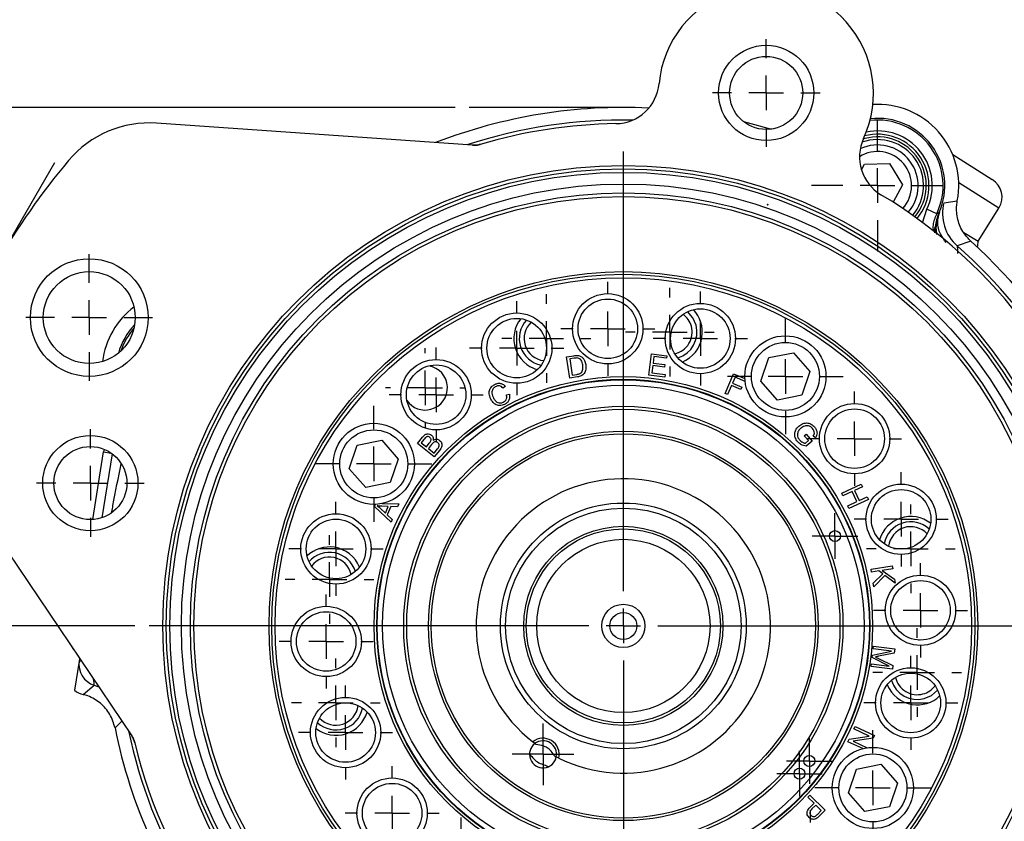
# Model space of a CAD drawing. Header units: inches. Extents: x 0.4 to 16.6, y 0.2 to 10.8.
# Tile 4 of 15: x 2.2 to 5.6, y 5.6 to 8.4. Entities that reach past the tile are written whole.
import ezdxf

# ---------------------------------------------------------------- set-up
doc = ezdxf.new("R2010")
doc.units = ezdxf.units.IN
doc.header["$MEASUREMENT"] = 0
doc.header["$PDSIZE"] = -1
doc.layers.add('SLD-0', color=7, linetype='Continuous', lineweight=25)
doc.styles.add('SLDTEXTSTYLE0', font='TXT', dxfattribs={"width": 0.75})
doc.dimstyles.new('SLDDIMSTYLE0', dxfattribs={"dimtxt": 0.145833, "dimasz": 0.13, "dimexe": 0, "dimexo": 0.0625, "dimgap": 0.036458, "dimtad": 0, "dimtih": 1, "dimtoh": 1, "dimdec": 1, "dimlfac": 1.65, "dimrnd": 1e-09, "dimzin": 12, "dimdsep": 46, "dimtxsty": 'SLDTEXTSTYLE0', "dimsah": 1, "dimcen": 0.09, "dimadec": 0, "dimazin": 3, "dimtfac": 1, "dimtdec": 1, "dimtofl": 0, "dimtmove": 0, "dimatfit": 3, "dimfxl": 0, "dimfrac": 2, "dimtolj": 1, "dimtzin": 12, "dimarcsym": 0})

# ---------------------------------------------------------------- blocks, each defined once
blk = doc.blocks.new('_D')
at = {"layer": 'SLD-0'}
for p, q in [((3.7156, 8.1053), (1.1584, 8.1053)), ((1.2834, 8.1053), (1.2834, 6.5536)), ((1.1218, 6.2923), (1.0774, 6.2923)), ((1.0774, 6.2923), (1.0774, 6.0606)), ((1.445, 6.2923), (1.4894, 6.2923)), ((1.4894, 6.2923), (1.4894, 6.0606)), ((1.0774, 6.0606), (1.1218, 6.0606)), ((1.4894, 6.0606), (1.445, 6.0606)), ((1.2834, 3.5794), (1.2834, 6.031)), ((2.1874, 3.5794), (1.1584, 3.5794))]:
    blk.add_line(p, q, dxfattribs=at)
for points in [[(1.2834, 8.1053), (1.2634, 7.9753), (1.3034, 7.9753)], [(1.2834, 3.5794), (1.3034, 3.7094), (1.2634, 3.7094)]]:
    blk.add_solid(points, dxfattribs=at)
at = {"layer": 'SLD-0', "char_height": 0.14583, "attachment_point": 1, "style": 'SLDTEXTSTYLE0'}
for s, insert in [('7.5', (1.1488, 6.5099)), ('190', (1.1218, 6.2486))]:
    blk.add_mtext(s, dxfattribs=dict(at, insert=insert))
blk = doc.blocks.new('_D_3')
at = {"layer": 'SLD-0'}
for p, q in [((2.5942, 6.2901), (1.5912, 6.2901)), ((1.7162, 6.2901), (1.7162, 4.6702)), ((1.5545, 4.4089), (1.5102, 4.4089)), ((1.5102, 4.4089), (1.5102, 4.1772)), ((1.8778, 4.4089), (1.9221, 4.4089)), ((1.9221, 4.4089), (1.9221, 4.1772)), ((1.5102, 4.1772), (1.5545, 4.1772)), ((1.9221, 4.1772), (1.8778, 4.1772)), ((1.7162, 3.5794), (1.7162, 4.1477)), ((2.1874, 3.5794), (1.5912, 3.5794))]:
    blk.add_line(p, q, dxfattribs=at)
for points in [[(1.7162, 6.2901), (1.6962, 6.1601), (1.7362, 6.1601)], [(1.7162, 3.5794), (1.7362, 3.7094), (1.6962, 3.7094)]]:
    blk.add_solid(points, dxfattribs=at)
at = {"layer": 'SLD-0', "char_height": 0.14583, "attachment_point": 1, "style": 'SLDTEXTSTYLE0'}
for s, insert in [('4.5', (1.5815, 4.6265)), ('114', (1.5545, 4.3652))]:
    blk.add_mtext(s, dxfattribs=dict(at, insert=insert))
blk = doc.blocks.new('SW_CENTERMARKSYMBOL_0')
at = {"layer": 'SLD-0', "color": 0}
for p, q in [((0, 0.1212), (0, 1.6606)), ((0, 0), (0, 0.0606)), ((-0.1212, 0), (-1.6606, 0)), ((0, 0), (-0.0606, 0)), ((0, 0), (0, -0.0606)), ((0, 0), (0.0606, 0)), ((0.1212, 0), (1.6606, 0)), ((0, -0.1212), (0, -1.6606))]:
    blk.add_line(p, q, dxfattribs=at)
blk = doc.blocks.new('SW_CENTERMARKSYMBOL_1')
at = {"layer": 'SLD-0', "color": 0}
for p, q in [((0, 0.1212), (0, 0.1648)), ((0, 0), (0, 0.0606)), ((-0.1212, 0), (-0.1648, 0)), ((0, 0), (-0.0606, 0)), ((0, 0), (0, -0.0606)), ((0, 0), (0.0606, 0)), ((0.1212, 0), (0.1648, 0)), ((0, -0.1212), (0, -0.1648))]:
    blk.add_line(p, q, dxfattribs=at)
blk = doc.blocks.new('SW_CENTERMARKSYMBOL_2')
at = {"layer": 'SLD-0', "color": 0}
for p, q in [((0, 0.1212), (0, 0.2027)), ((0, 0), (0, 0.0606)), ((-0.1212, 0), (-0.2027, 0)), ((0, 0), (-0.0606, 0)), ((0, 0), (0, -0.0606)), ((0, 0), (0.0606, 0)), ((0.1212, 0), (0.2027, 0)), ((0, -0.1212), (0, -0.2027))]:
    blk.add_line(p, q, dxfattribs=at)
blk = doc.blocks.new('SW_CENTERMARKSYMBOL_3')
at = {"layer": 'SLD-0', "color": 0}
for p, q in [((0, 0.1212), (0, 0.1648)), ((0, 0), (0, 0.0606)), ((-0.1212, 0), (-0.1648, 0)), ((0, 0), (-0.0606, 0)), ((0, 0), (0, -0.0606)), ((0, 0), (0.0606, 0)), ((0.1212, 0), (0.1648, 0)), ((0, -0.1212), (0, -0.1648))]:
    blk.add_line(p, q, dxfattribs=at)
blk = doc.blocks.new('SW_CENTERMARKSYMBOL_7')
at = {"layer": 'SLD-0', "color": 0}
for p, q in [((0, 0.1212), (0, 0.2027)), ((0, 0), (0, 0.0606)), ((-0.1212, 0), (-0.2027, 0)), ((0, 0), (-0.0606, 0)), ((0, 0), (0, -0.0606)), ((0, 0), (0.0606, 0)), ((0.1212, 0), (0.2027, 0)), ((0, -0.1212), (0, -0.2027))]:
    blk.add_line(p, q, dxfattribs=at)
blk = doc.blocks.new('SW_CENTERMARKSYMBOL_8')
at = {"layer": 'SLD-0', "color": 0}
for p, q in [((0, 0.1212), (0, 0.1648)), ((0, 0), (0, 0.0606)), ((-0.1212, 0), (-0.1648, 0)), ((0, 0), (-0.0606, 0)), ((0, 0), (0, -0.0606)), ((0, 0), (0.0606, 0)), ((0.1212, 0), (0.1648, 0)), ((0, -0.1212), (0, -0.1648))]:
    blk.add_line(p, q, dxfattribs=at)
blk = doc.blocks.new('SW_CENTERMARKSYMBOL_9')
at = {"layer": 'SLD-0', "color": 0}
for p, q in [((0, 0.1212), (0, 0.1648)), ((0, 0), (0, 0.0606)), ((-0.1212, 0), (-0.1648, 0)), ((0, 0), (-0.0606, 0)), ((0, 0), (0, -0.0606)), ((0, 0), (0.0606, 0)), ((0.1212, 0), (0.1648, 0)), ((0, -0.1212), (0, -0.1648))]:
    blk.add_line(p, q, dxfattribs=at)
blk = doc.blocks.new('SW_CENTERMARKSYMBOL_10')
at = {"layer": 'SLD-0', "color": 0}
for p, q in [((0, 0.1212), (0, 0.1648)), ((0, 0), (0, 0.0606)), ((-0.1212, 0), (-0.1648, 0)), ((0, 0), (-0.0606, 0)), ((0, 0), (0, -0.0606)), ((0, 0), (0.0606, 0)), ((0.1212, 0), (0.1648, 0)), ((0, -0.1212), (0, -0.1648))]:
    blk.add_line(p, q, dxfattribs=at)
blk = doc.blocks.new('SW_CENTERMARKSYMBOL_11')
at = {"layer": 'SLD-0', "color": 0}
for p, q in [((0, 0.1212), (0, 0.1648)), ((0, 0), (0, 0.0606)), ((-0.1212, 0), (-0.1648, 0)), ((0, 0), (-0.0606, 0)), ((0, 0), (0, -0.0606)), ((0, 0), (0.0606, 0)), ((0.1212, 0), (0.1648, 0)), ((0, -0.1212), (0, -0.1648))]:
    blk.add_line(p, q, dxfattribs=at)
blk = doc.blocks.new('SW_CENTERMARKSYMBOL_12')
at = {"layer": 'SLD-0', "color": 0}
for p, q in [((0, 0.1212), (0, 0.2027)), ((0, 0), (0, 0.0606)), ((-0.1212, 0), (-0.2027, 0)), ((0, 0), (-0.0606, 0)), ((0, 0), (0, -0.0606)), ((0, 0), (0.0606, 0)), ((0.1212, 0), (0.2027, 0)), ((0, -0.1212), (0, -0.2027))]:
    blk.add_line(p, q, dxfattribs=at)
blk = doc.blocks.new('SW_CENTERMARKSYMBOL_13')
at = {"layer": 'SLD-0', "color": 0}
for p, q in [((0, 0.1212), (0, 0.1648)), ((0, 0), (0, 0.0606)), ((-0.1212, 0), (-0.1648, 0)), ((0, 0), (-0.0606, 0)), ((0, 0), (0, -0.0606)), ((0, 0), (0.0606, 0)), ((0.1212, 0), (0.1648, 0)), ((0, -0.1212), (0, -0.1648))]:
    blk.add_line(p, q, dxfattribs=at)
blk = doc.blocks.new('SW_CENTERMARKSYMBOL_14')
at = {"layer": 'SLD-0', "color": 0}
for p, q in [((0, 0.1212), (0, 0.1648)), ((0, 0), (0, 0.0606)), ((-0.1212, 0), (-0.1648, 0)), ((0, 0), (-0.0606, 0)), ((0, 0), (0, -0.0606)), ((0, 0), (0.0606, 0)), ((0.1212, 0), (0.1648, 0)), ((0, -0.1212), (0, -0.1648))]:
    blk.add_line(p, q, dxfattribs=at)
blk = doc.blocks.new('SW_CENTERMARKSYMBOL_15')
at = {"layer": 'SLD-0', "color": 0}
for p, q in [((0, 0.1212), (0, 0.1648)), ((0, 0), (0, 0.0606)), ((-0.1212, 0), (-0.1648, 0)), ((0, 0), (-0.0606, 0)), ((0, 0), (0, -0.0606)), ((0, 0), (0.0606, 0)), ((0.1212, 0), (0.1648, 0)), ((0, -0.1212), (0, -0.1648))]:
    blk.add_line(p, q, dxfattribs=at)
blk = doc.blocks.new('SW_CENTERMARKSYMBOL_16')
at = {"layer": 'SLD-0', "color": 0}
for p, q in [((0, 0.1212), (0, 0.1648)), ((0, 0), (0, 0.0606)), ((-0.1212, 0), (-0.1648, 0)), ((0, 0), (-0.0606, 0)), ((0, 0), (0, -0.0606)), ((0, 0), (0.0606, 0)), ((0.1212, 0), (0.1648, 0)), ((0, -0.1212), (0, -0.1648))]:
    blk.add_line(p, q, dxfattribs=at)
blk = doc.blocks.new('SW_CENTERMARKSYMBOL_17')
at = {"layer": 'SLD-0', "color": 0}
for p, q in [((0, 0.1212), (0, 0.2027)), ((0, 0), (0, 0.0606)), ((-0.1212, 0), (-0.2027, 0)), ((0, 0), (-0.0606, 0)), ((0, 0), (0, -0.0606)), ((0, 0), (0.0606, 0)), ((0.1212, 0), (0.2027, 0)), ((0, -0.1212), (0, -0.2027))]:
    blk.add_line(p, q, dxfattribs=at)
blk = doc.blocks.new('SW_CENTERMARKSYMBOL_18')
at = {"layer": 'SLD-0', "color": 0}
for p, q in [((0, 0.1212), (0, 0.1648)), ((0, 0), (0, 0.0606)), ((-0.1212, 0), (-0.1648, 0)), ((0, 0), (-0.0606, 0)), ((0, 0), (0, -0.0606)), ((0, 0), (0.0606, 0)), ((0.1212, 0), (0.1648, 0)), ((0, -0.1212), (0, -0.1648))]:
    blk.add_line(p, q, dxfattribs=at)
blk = doc.blocks.new('SW_CENTERMARKSYMBOL_19')
at = {"layer": 'SLD-0', "color": 0}
for p, q in [((0, 0.1212), (0, 0.1648)), ((0, 0), (0, 0.0606)), ((-0.1212, 0), (-0.1648, 0)), ((0, 0), (-0.0606, 0)), ((0, 0), (0, -0.0606)), ((0, 0), (0.0606, 0)), ((0.1212, 0), (0.1648, 0)), ((0, -0.1212), (0, -0.1648))]:
    blk.add_line(p, q, dxfattribs=at)
blk = doc.blocks.new('SW_CENTERMARKSYMBOL_20')
at = {"layer": 'SLD-0', "color": 0}
for p, q in [((0, 0.1212), (0, 0.1648)), ((0, 0), (0, 0.0606)), ((-0.1212, 0), (-0.1648, 0)), ((0, 0), (-0.0606, 0)), ((0, 0), (0, -0.0606)), ((0, 0), (0.0606, 0)), ((0.1212, 0), (0.1648, 0)), ((0, -0.1212), (0, -0.1648))]:
    blk.add_line(p, q, dxfattribs=at)
blk = doc.blocks.new('SW_CENTERMARKSYMBOL_21')
at = {"layer": 'SLD-0', "color": 0}
for p, q in [((0, 0.1212), (0, 0.2215)), ((0, 0), (0, 0.0606)), ((-0.1212, 0), (-0.2215, 0)), ((0, 0), (-0.0606, 0)), ((0, 0), (0, -0.0606)), ((0, 0), (0.0606, 0)), ((0.1212, 0), (0.2215, 0)), ((0, -0.1212), (0, -0.2215))]:
    blk.add_line(p, q, dxfattribs=at)
blk = doc.blocks.new('SW_CENTERMARKSYMBOL_23')
at = {"layer": 'SLD-0', "color": 0}
for p, q in [((0, 0.1212), (0, 0.1885)), ((0, 0), (0, 0.0606)), ((-0.1212, 0), (-0.1885, 0)), ((0, 0), (-0.0606, 0)), ((0, 0), (0, -0.0606)), ((0, 0), (0.0606, 0)), ((0.1212, 0), (0.1885, 0)), ((0, -0.1212), (0, -0.1885))]:
    blk.add_line(p, q, dxfattribs=at)
blk = doc.blocks.new('SW_CENTERMARKSYMBOL_24')
at = {"layer": 'SLD-0', "color": 0}
for p, q in [((0, 0.1212), (0, 0.1885)), ((0, 0), (0, 0.0606)), ((-0.1212, 0), (-0.1885, 0)), ((0, 0), (-0.0606, 0)), ((0, 0), (0, -0.0606)), ((0, 0), (0.0606, 0)), ((0.1212, 0), (0.1885, 0)), ((0, -0.1212), (0, -0.1885))]:
    blk.add_line(p, q, dxfattribs=at)
blk = doc.blocks.new('SW_CENTERMARKSYMBOL_28')
at = {"layer": 'SLD-0', "color": 0}
for p, q in [((0, 0.1212), (0, 0.2311)), ((0, 0), (0, 0.0606)), ((-0.1212, 0), (-0.2311, 0)), ((0, 0), (-0.0606, 0)), ((0, 0), (0, -0.0606)), ((0, 0), (0.0606, 0)), ((0.1212, 0), (0.2311, 0)), ((0, -0.1212), (0, -0.2311))]:
    blk.add_line(p, q, dxfattribs=at)
blk = doc.blocks.new('SW_CENTERMARKSYMBOL_30')
at = {"layer": 'SLD-0', "color": 0}
for p, q in [((0, 0.1212), (0, 0.1553)), ((0, 0), (0, 0.0606)), ((-0.1212, 0), (-0.1553, 0)), ((0, 0), (-0.0606, 0)), ((0, 0), (0, -0.0606)), ((0, 0), (0.0606, 0)), ((0.1212, 0), (0.1553, 0)), ((0, -0.1212), (0, -0.1553))]:
    blk.add_line(p, q, dxfattribs=at)
blk = doc.blocks.new('SW_CENTERMARKSYMBOL_31')
at = {"layer": 'SLD-0', "color": 0}
for p, q in [((0, 0.1212), (0, 0.1553)), ((0, 0), (0, 0.0606)), ((-0.1212, 0), (-0.1553, 0)), ((0, 0), (-0.0606, 0)), ((0, 0), (0, -0.0606)), ((0, 0), (0.0606, 0)), ((0.1212, 0), (0.1553, 0)), ((0, -0.1212), (0, -0.1553))]:
    blk.add_line(p, q, dxfattribs=at)
blk = doc.blocks.new('SW_CENTERMARKSYMBOL_32')
at = {"layer": 'SLD-0', "color": 0}
for p, q in [((0, 0.1212), (0, 0.1553)), ((0, 0), (0, 0.0606)), ((-0.1212, 0), (-0.1553, 0)), ((0, 0), (-0.0606, 0)), ((0, 0), (0, -0.0606)), ((0, 0), (0.0606, 0)), ((0.1212, 0), (0.1553, 0)), ((0, -0.1212), (0, -0.1553))]:
    blk.add_line(p, q, dxfattribs=at)
blk = doc.blocks.new('SW_CENTERMARKSYMBOL_33')
at = {"layer": 'SLD-0', "color": 0}
for p, q in [((0, 0.1212), (0, 0.1553)), ((0, 0), (0, 0.0606)), ((-0.1212, 0), (-0.1553, 0)), ((0, 0), (-0.0606, 0)), ((0, 0), (0, -0.0606)), ((0, 0), (0.0606, 0)), ((0.1212, 0), (0.1553, 0)), ((0, -0.1212), (0, -0.1553))]:
    blk.add_line(p, q, dxfattribs=at)
blk = doc.blocks.new('SW_CENTERMARKSYMBOL_34')
at = {"layer": 'SLD-0', "color": 0}
for p, q in [((0, 0.1212), (0, 0.1553)), ((0, 0), (0, 0.0606)), ((-0.1212, 0), (-0.1553, 0)), ((0, 0), (-0.0606, 0)), ((0, 0), (0, -0.0606)), ((0, 0), (0.0606, 0)), ((0.1212, 0), (0.1553, 0)), ((0, -0.1212), (0, -0.1553))]:
    blk.add_line(p, q, dxfattribs=at)
blk = doc.blocks.new('SW_CENTERMARKSYMBOL_35')
at = {"layer": 'SLD-0', "color": 0}
for p, q in [((0, 0.1212), (0, 0.1553)), ((0, 0), (0, 0.0606)), ((-0.1212, 0), (-0.1553, 0)), ((0, 0), (-0.0606, 0)), ((0, 0), (0, -0.0606)), ((0, 0), (0.0606, 0)), ((0.1212, 0), (0.1553, 0)), ((0, -0.1212), (0, -0.1553))]:
    blk.add_line(p, q, dxfattribs=at)
blk = doc.blocks.new('SW_CENTERMARKSYMBOL_38')
at = {"layer": 'SLD-0', "color": 0}
for p, q in [((0, 0.1212), (0, 0.1385)), ((0, 0), (0, 0.0606)), ((-0.1212, 0), (-0.1385, 0)), ((0, 0), (-0.0606, 0)), ((0, 0), (0, -0.0606)), ((0, 0), (0.0606, 0)), ((0.1212, 0), (0.1385, 0)), ((0, -0.1212), (0, -0.1385))]:
    blk.add_line(p, q, dxfattribs=at)
blk = doc.blocks.new('SW_CENTERMARKSYMBOL_42')
at = {"layer": 'SLD-0', "color": 0}
for p, q in [((0, 0.0606), (0, 0.0798)), ((0, 0), (0, 0.0606)), ((-0.0606, 0), (-0.0798, 0)), ((0, 0), (-0.0606, 0)), ((0, 0), (0, -0.0606)), ((0, 0), (0.0606, 0)), ((0.0606, 0), (0.0798, 0)), ((0, -0.0606), (0, -0.0798))]:
    blk.add_line(p, q, dxfattribs=at)
blk = doc.blocks.new('SW_CENTERMARKSYMBOL_43')
at = {"layer": 'SLD-0', "color": 0}
for p, q in [((0, 0.0606), (0, 0.0798)), ((0, 0), (0, 0.0606)), ((-0.0606, 0), (-0.0798, 0)), ((0, 0), (-0.0606, 0)), ((0, 0), (0, -0.0606)), ((0, 0), (0.0606, 0)), ((0.0606, 0), (0.0798, 0)), ((0, -0.0606), (0, -0.0798))]:
    blk.add_line(p, q, dxfattribs=at)
blk = doc.blocks.new('SW_CENTERMARKSYMBOL_44')
at = {"layer": 'SLD-0', "color": 0}
for p, q in [((0, 0.0606), (0, 0.0798)), ((0, 0), (0, 0.0606)), ((-0.0606, 0), (-0.0798, 0)), ((0, 0), (-0.0606, 0)), ((0, 0), (0, -0.0606)), ((0, 0), (0.0606, 0)), ((0.0606, 0), (0.0798, 0)), ((0, -0.0606), (0, -0.0798))]:
    blk.add_line(p, q, dxfattribs=at)
blk = doc.blocks.new('SW_CENTERMARKSYMBOL_45')
at = {"layer": 'SLD-0', "color": 0}
for p, q in [((0, 0.0606), (0, 0.108)), ((0, 0), (0, 0.0606)), ((-0.0606, 0), (-0.108, 0)), ((0, 0), (-0.0606, 0)), ((0, 0), (0, -0.0606)), ((0, 0), (0.0606, 0)), ((0.0606, 0), (0.108, 0)), ((0, -0.0606), (0, -0.108))]:
    blk.add_line(p, q, dxfattribs=at)

msp = doc.modelspace()

# ---------------------------------------------------------------- linework, layer by layer
at = {"color": 7, "linetype": 'Continuous', "lineweight": 25}
for p, q in [((3.777, 7.973), (2.6709, 8.0503)), ((3.777, 7.973), (3.777, 7.9729)), ((5.1508, 7.9965), (5.1449, 7.9947)), ((5.4579, 7.9401), (5.5964, 7.8534)), ((5.1386, 7.8867), (5.1493, 7.9064)), ((5.1493, 7.9064), (5.2368, 7.9086)), ((5.2368, 7.9086), (5.2824, 7.834)), ((5.2824, 7.834), (5.2495, 7.7736)), ((5.4274, 7.7719), (5.4741, 7.7783)), ((5.4019, 7.7332), (5.3677, 7.7495)), ((5.5467, 7.6368), (5.6195, 7.7531)), ((5.3974, 7.667), (5.401, 7.6996)), ((5.3955, 7.6668), (5.3956, 7.6855)), ((5.4974, 7.6677), (5.5467, 7.6368)), ((5.5214, 7.6373), (5.4741, 7.6203)), ((4.1478, 7.3121), (4.1472, 7.316)), ((4.3544, 7.3269), (4.3542, 7.3229)), ((4.394, 7.1683), (4.4031, 7.2429)), ((4.4031, 7.2429), (4.457, 7.2363)), ((4.8145, 7.2295), (4.9003, 7.2466)), ((4.9003, 7.2466), (4.958, 7.1808)), ((4.1057, 7.2322), (4.1313, 7.2362)), ((4.1175, 7.1578), (4.1057, 7.2322)), ((4.1326, 7.2274), (4.1169, 7.225)), ((4.1169, 7.225), (4.1259, 7.1681)), ((4.4119, 7.2329), (4.4091, 7.21)), ((4.4091, 7.21), (4.4503, 7.205)), ((4.4559, 7.2275), (4.4119, 7.2329)), ((4.4503, 7.205), (4.4493, 7.1962)), ((4.457, 7.2363), (4.4559, 7.2275)), ((4.7864, 7.1466), (4.8145, 7.2295)), ((4.1259, 7.1681), (4.1418, 7.1706)), ((4.408, 7.2013), (4.4049, 7.1759)), ((4.4049, 7.1759), (4.4507, 7.1703)), ((4.4493, 7.1962), (4.408, 7.2013)), ((4.4507, 7.1703), (4.4496, 7.1615)), ((4.6608, 7.1038), (4.6901, 7.173)), ((4.6901, 7.173), (4.7303, 7.156)), ((4.958, 7.1808), (4.9299, 7.098)), ((4.1443, 7.162), (4.1175, 7.1578)), ((4.4496, 7.1615), (4.394, 7.1683)), ((4.6958, 7.161), (4.6867, 7.1395)), ((4.6867, 7.1395), (4.7192, 7.1258)), ((4.7312, 7.1459), (4.6958, 7.161)), ((4.8441, 7.0809), (4.7864, 7.1466)), ((3.8918, 7.129), (3.8839, 7.1227)), ((3.8959, 7.0997), (3.906, 7.1016)), ((4.6699, 7.1), (4.6608, 7.1038)), ((4.6832, 7.1314), (4.6699, 7.1)), ((4.7157, 7.1176), (4.6832, 7.1314)), ((4.7192, 7.1258), (4.7157, 7.1176)), ((4.9299, 7.098), (4.8441, 7.0809)), ((3.3735, 6.9232), (3.4593, 6.9403)), ((3.4593, 6.9403), (3.517, 6.8745)), ((3.5843, 6.9293), (3.6021, 6.9512)), ((3.6428, 6.8818), (3.5843, 6.9293)), ((3.6069, 6.9431), (3.5975, 6.9314)), ((3.5975, 6.9314), (3.6151, 6.9171)), ((3.6151, 6.9171), (3.6254, 6.9298)), ((4.938, 6.9558), (4.9447, 6.9616)), ((4.9526, 6.939), (4.938, 6.9558)), ((4.942, 6.9298), (4.9526, 6.939)), ((4.9657, 6.9375), (4.9446, 6.9191)), ((4.9447, 6.9616), (4.9657, 6.9375)), ((4.977, 6.9488), (4.9692, 6.9539)), ((2.4477, 6.6626), (2.4852, 6.8994)), ((2.4867, 6.9087), (2.4852, 6.8994)), ((3.3454, 6.8404), (3.3735, 6.9232)), ((3.633, 6.925), (3.6221, 6.9115)), ((3.6221, 6.9115), (3.6422, 6.8952)), ((3.6422, 6.8952), (3.654, 6.9098)), ((3.6609, 6.9042), (3.6428, 6.8818)), ((2.5148, 6.8929), (2.4794, 6.6689)), ((3.517, 6.8745), (3.4889, 6.7917)), ((3.4031, 6.7746), (3.3454, 6.8404)), ((1.9635, 6.825), (2.5835, 5.9058)), ((3.4889, 6.7917), (3.4031, 6.7746)), ((5.0695, 6.7547), (5.1377, 6.7865)), ((5.1059, 6.7606), (5.0737, 6.7456)), ((5.1224, 6.7252), (5.1059, 6.7606)), ((5.142, 6.7775), (5.1139, 6.7644)), ((5.1139, 6.7644), (5.1305, 6.7289)), ((5.1377, 6.7865), (5.142, 6.7775)), ((5.0737, 6.7456), (5.0695, 6.7547)), ((5.0902, 6.7102), (5.1224, 6.7252)), ((5.1627, 6.7329), (5.0944, 6.7011)), ((5.1305, 6.7289), (5.1585, 6.742)), ((5.1585, 6.742), (5.1627, 6.7329)), ((3.4337, 6.7087), (3.4366, 6.7154)), ((3.4916, 6.6528), (3.4337, 6.7087)), ((3.4546, 6.701), (3.4717, 6.6848)), ((3.4816, 6.7082), (3.4594, 6.7091)), ((3.4599, 6.7182), (3.5191, 6.7175)), ((3.4717, 6.6848), (3.4816, 6.7082)), ((3.4903, 6.7079), (3.478, 6.679)), ((3.5147, 6.7071), (3.4903, 6.7079)), ((3.5191, 6.7175), (3.5147, 6.7071)), ((5.0944, 6.7011), (5.0902, 6.7102)), ((3.478, 6.679), (3.4957, 6.6625)), ((3.4957, 6.6625), (3.4916, 6.6528)), ((5.172, 6.4886), (5.2464, 6.5004)), ((5.1736, 6.4787), (5.172, 6.4886)), ((5.1993, 6.4828), (5.1736, 6.4787)), ((5.2131, 6.4725), (5.1993, 6.4828)), ((5.248, 6.4905), (5.2111, 6.4847)), ((5.2111, 6.4847), (5.2538, 6.4536)), ((5.2464, 6.5004), (5.248, 6.4905)), ((5.1797, 6.4401), (5.2131, 6.4725)), ((5.2208, 6.4667), (5.1817, 6.4271)), ((5.2559, 6.4402), (5.2208, 6.4667)), ((5.2538, 6.4536), (5.2559, 6.4402)), ((5.3269, 6.4472), (5.3307, 6.4478)), ((5.1817, 6.4271), (5.1797, 6.4401)), ((3.2681, 6.3397), (3.272, 6.3395)), ((5.3416, 6.2405), (5.3377, 6.2407)), ((2.3765, 6.2128), (2.3762, 6.211)), ((2.3762, 6.211), (2.3778, 6.2108)), ((5.1796, 6.2095), (5.1807, 6.219)), ((5.2431, 6.2017), (5.1796, 6.2095)), ((5.1807, 6.219), (5.2553, 6.2098)), ((5.2553, 6.2098), (5.2535, 6.195)), ((2.4013, 6.176), (2.3998, 6.1667)), ((5.1758, 6.179), (5.1769, 6.1879)), ((5.2356, 6.1497), (5.1758, 6.179)), ((5.1769, 6.1879), (5.2431, 6.2017)), ((5.2535, 6.195), (5.1985, 6.1838)), ((5.1985, 6.1762), (5.2482, 6.152)), ((2.3998, 6.1667), (2.3837, 6.0648)), ((5.172, 6.1478), (5.1732, 6.1573)), ((5.2466, 6.1387), (5.172, 6.1478)), ((5.1732, 6.1573), (5.2356, 6.1497)), ((5.2482, 6.152), (5.2466, 6.1387)), ((3.2828, 6.133), (3.279, 6.1324)), ((2.4132, 6.05), (2.4526, 6.0825)), ((5.112, 5.9293), (5.116, 5.9379)), ((5.1653, 5.9045), (5.112, 5.9293)), ((5.116, 5.9379), (5.1838, 5.9064)), ((5.0954, 5.8936), (5.1653, 5.9045)), ((5.1795, 5.8972), (5.1097, 5.8863)), ((5.1838, 5.9064), (5.1795, 5.8972)), ((2.5944, 5.8811), (2.5944, 5.8811)), ((3.9952, 5.8784), (3.9877, 5.8841)), ((5.0911, 5.8844), (5.0954, 5.8936)), ((5.1429, 5.8604), (5.0911, 5.8844)), ((5.1097, 5.8863), (5.1587, 5.8635)), ((4.0784, 5.8274), (4.0701, 5.8316)), ((5.1208, 5.7885), (5.2066, 5.8056)), ((5.2066, 5.8056), (5.2643, 5.7399)), ((5.0927, 5.7057), (5.1208, 5.7885)), ((5.2643, 5.7399), (5.2362, 5.657)), ((4.9507, 5.6909), (4.9578, 5.6979)), ((4.9725, 5.6692), (4.9507, 5.6909)), ((4.9578, 5.6979), (5.0112, 5.6447)), ((5.1504, 5.6399), (5.0927, 5.7057)), ((4.9588, 5.6555), (4.9725, 5.6692)), ((4.9788, 5.6629), (4.965, 5.6491)), ((4.9978, 5.6439), (4.9788, 5.6629)), ((5.2362, 5.657), (5.1504, 5.6399)), ((4.9842, 5.6303), (4.9978, 5.6439)), ((5.0112, 5.6447), (4.9911, 5.6246))]:
    msp.add_line(p, q, dxfattribs=at)
at = {"color": 8, "linetype": 'Continuous', "lineweight": 25}
for p, q in [((5.6195, 7.7531), (5.4791, 7.841)), ((5.3525, 7.7017), (5.3677, 7.7495)), ((2.4852, 6.8994), (2.5116, 6.8952)), ((2.4084, 6.1654), (2.3998, 6.1667)), ((2.4526, 6.0825), (2.4682, 6.0767)), ((2.5491, 5.9569), (2.5252, 5.9328))]:
    msp.add_line(p, q, dxfattribs=at)
at = {"color": 7, "linetype": 'Continuous', "lineweight": 25, "flags": 128}
for points in [[(4.7256, 8.0558), (4.7379, 8.0529), (4.8233, 8.0296)], [(4.5593, 7.3435), (4.548, 7.3693), (4.5299, 7.3904)], [(5.3582, 6.0357), (5.3841, 6.047), (5.4052, 6.0651)]]:
    msp.add_lwpolyline(points, dxfattribs=at)
at = {"color": 7, "linetype": 'Continuous', "lineweight": 25}
for centre, radius in [((4.8049, 8.1562), 0.1667), ((4.8049, 8.1562), 0.1279), ((4.3048, 6.2901), 1.6121), ((4.3048, 6.2901), 1.6), ((4.3048, 6.2901), 1.5879), ((4.3048, 6.2901), 1.5472), ((4.3048, 6.2901), 1.5158), ((4.3048, 6.2901), 1.5036), ((2.435, 7.3697), 0.2061), ((2.435, 7.3697), 0.1609), ((4.3048, 6.2901), 1.2405), ((4.3048, 6.2901), 1.2311), ((4.3048, 6.2901), 1.2189), ((4.2503, 7.3304), 0.1231), ((4.2503, 7.3304), 0.1042), ((4.5744, 7.2963), 0.1231), ((3.9315, 7.2626), 0.1231), ((4.5744, 7.2963), 0.1042), ((3.9315, 7.2626), 0.1042), ((4.8722, 7.1637), 0.1421), ((4.8722, 7.1637), 0.1191), ((3.6493, 7.0996), 0.1231), ((3.6493, 7.0996), 0.1042), ((4.3048, 6.2901), 0.8728), ((4.3048, 6.2901), 0.8633), ((4.3048, 6.2901), 0.8618), ((4.3048, 6.2901), 0.8429), ((5.1144, 6.9457), 0.1231), ((4.3048, 6.2901), 0.769), ((4.3048, 6.2901), 0.7585), ((5.1144, 6.9457), 0.1042), ((3.4312, 6.8574), 0.1421), ((3.4312, 6.8574), 0.1191), ((4.3048, 6.2901), 0.6818), ((2.4388, 6.7901), 0.1667), ((4.3048, 6.2901), 0.6727), ((2.4388, 6.7901), 0.1279), ((5.2773, 6.6634), 0.1231), ((5.2773, 6.6634), 0.1042), ((4.3048, 6.2901), 0.4303), ((4.3048, 6.2901), 0.4121), ((3.2987, 6.5597), 0.1231), ((3.2987, 6.5597), 0.1042), ((4.3048, 6.2901), 0.3487), ((4.3048, 6.2901), 0.3397), ((5.0458, 6.6046), 0.0192), ((4.3048, 6.2901), 0.3034), ((5.3451, 6.3446), 0.1231), ((5.3451, 6.3446), 0.1042), ((3.2646, 6.2356), 0.1231), ((4.3048, 6.2901), 0.0758), ((3.2646, 6.2356), 0.1042), ((4.3048, 6.2901), 0.0473), ((5.311, 6.0205), 0.1231), ((5.311, 6.0205), 0.1042), ((3.3324, 5.9168), 0.1231), ((3.3324, 5.9168), 0.1042), ((5.1785, 5.7228), 0.1421), ((4.956, 5.817), 0.0192), ((5.1785, 5.7228), 0.1191), ((4.9215, 5.7727), 0.0192), ((3.4953, 5.6346), 0.1231), ((3.4953, 5.6346), 0.1042)]:
    msp.add_circle(centre, radius, dxfattribs=at)
for centre, radius, start, end in [((4.8044, 8.1546), 0.3761, 335.208, 174.792), ((4.2763, 8.2028), 0.1542, 270.8541, 354.792), ((4.3048, 6.2901), 1.8152, 87.1856, 111.2343), ((5.195, 7.8319), 0.2842, 349.1241, 93.5652), ((5.195, 7.8319), 0.2354, 336.2653, 96.1115), ((2.6452, 7.6822), 0.369, 86, 140.0106), ((4.3048, 6.2901), 1.7711, 88.969, 108.0141), ((4.3048, 6.2901), 1.7587, 90.8541, 106.551), ((5.1949, 7.8318), 0.1705, 321.1294, 105), ((5.2859, 7.9323), 0.1542, 155.208, 239.1459), ((5.1949, 7.8318), 0.1421, 319.0214, 115.2866), ((4.3048, 6.2901), 2.5352, 140.0106, 159.9894), ((5.5579, 7.7917), 0.0727, 327.9664, 57.9664), ((4.3048, 6.2901), 1.7587, 13.449, 59.1459), ((5.5742, 7.7341), 0.1516, 165.5595, 228.6586), ((4.3048, 6.2901), 1.8152, 8.7657, 47.9173), ((5.4741, 7.6332), 0.0727, 346.173, 2.7981), ((2.7631, 7.1803), 0.2842, 127.1128, 172.8872), ((4.4678, 7.319), 0.0779, 15, 53.2773), ((4.4678, 7.319), 0.1136, 351, 43.7379), ((2.7631, 7.1803), 0.2354, 135.9637, 164.0363), ((4.0352, 7.2963), 0.1136, 142.2621, 253.7379), ((4.0352, 7.2963), 0.0947, 136.9798, 259.0202), ((4.0352, 7.2963), 0.0779, 132.7227, 263.2773), ((4.4678, 7.319), 0.0947, 286.9798, 15), ((4.4678, 7.319), 0.0779, 282.7227, 15), ((4.4678, 7.319), 0.1136, 292.2621, 351), ((3.6109, 7.1238), 0.0779, 285, 80.5942), ((3.6109, 7.1238), 0.0779, 215.158, 285), ((4.3048, 6.2901), 0.5152, 243.929, 232.0039), ((5.311, 6.5597), 0.1136, 52.2621, 163.7379), ((5.311, 6.5597), 0.0947, 46.9798, 169.0202), ((5.311, 6.5597), 0.0779, 42.7227, 173.2773), ((3.276, 6.4531), 0.1136, 81, 133.7379), ((3.276, 6.4531), 0.1136, 22.2621, 81), ((3.276, 6.4531), 0.0947, 16.9798, 139.0202), ((3.276, 6.4531), 0.0779, 12.7227, 143.2773), ((2.4747, 6.155), 0.0758, 171.0468, 253.0305), ((5.3337, 6.1272), 0.0779, 192.7227, 285), ((5.3337, 6.1272), 0.1136, 202.2621, 261), ((5.3337, 6.1272), 0.0947, 196.9798, 285), ((5.3337, 6.1272), 0.0779, 285, 323.2773), ((5.3337, 6.1272), 0.1136, 261, 313.7379), ((3.2987, 6.0205), 0.0947, 226.9798, 349.0202), ((3.2987, 6.0205), 0.0779, 222.7227, 353.2773), ((3.2987, 6.0205), 0.1136, 232.2621, 343.7379), ((4.3048, 6.2901), 1.8152, 191.3517, 204.4249), ((4.3048, 6.2901), 1.7711, 191.9859, 228.6846), ((4.0236, 5.8406), 0.0564, 346.4985, 129.4344), ((4.3048, 6.2901), 1.7587, 193.449, 239.1459), ((4.0236, 5.8406), 0.0473, 126.8619, 349.071), ((4.0236, 5.8406), 0.0473, 349.071, 126.8619)]:
    msp.add_arc(centre, radius, start, end, dxfattribs=at)
at = {"color": 8, "linetype": 'Continuous', "lineweight": 25}
for centre, radius, start, end in [((5.195, 7.8319), 0.2354, 336.2653, 96.1136), ((5.195, 7.8319), 0.2292, 334.4979, 96.6807), ((5.1949, 7.8318), 0.1799, 320.2451, 105), ((5.195, 7.8319), 0.1914, 334.4979, 101.98), ((5.1949, 7.8318), 0.161, 319.7407, 109.829), ((5.1949, 7.8318), 0.1191, 317.6969, 122.0952), ((4.3048, 6.2901), 1.7711, 11.9859, 48.6846), ((2.7631, 7.1803), 0.2292, 138.4347, 161.5653)]:
    msp.add_arc(centre, radius, start, end, dxfattribs=at)
at = {"color": 7, "linetype": 'Continuous', "lineweight": 25}
msp.add_ellipse((2.4315, 6.1236), major_axis=(-0.0613, -0.0446), ratio=0.999315, start_param=0.259886, end_param=0.698804, dxfattribs=at)
for points, knots in [([(3.777, 7.9729), (3.7815, 7.9728), (3.7906, 7.9726), (3.7994, 7.9748), (3.8039, 7.9759)], [0, 0, 0, 0, 0.491887, 1, 1, 1, 1]), ([(3.8039, 7.9759), (3.7995, 7.9748), (3.7907, 7.9726), (3.7816, 7.9729), (3.777, 7.973)], [0, 0, 0, 0, 0.491917, 1, 1, 1, 1]), ([(5.5214, 7.6373), (5.5125, 7.6465), (5.4919, 7.6681), (5.4734, 7.7122), (5.4699, 7.7517), (5.4733, 7.7734), (5.4741, 7.7783)], [0, 0, 0, 0, 0.246613, 0.575057, 0.903498, 1, 1, 1, 1]), ([(5.3977, 7.6688), (5.3976, 7.6751), (5.3973, 7.6985), (5.4049, 7.7209), (5.4105, 7.7372)], [0, 0, 0, 0, 0.270251, 1, 1, 1, 1]), ([(5.4118, 7.738), (5.4056, 7.7198), (5.3969, 7.6943), (5.4004, 7.668), (5.4015, 7.6606)], [0, 0, 0, 0, 0.716031, 1, 1, 1, 1]), ([(5.4019, 7.7332), (5.4031, 7.7338), (5.406, 7.735), (5.4088, 7.7364), (5.4105, 7.7372)], [0, 0, 0, 0, 0.423273, 1, 1, 1, 1]), ([(5.4741, 7.6203), (5.474, 7.6199), (5.4737, 7.6191), (5.4747, 7.6108), (5.475, 7.6005), (5.4752, 7.5937)], [0, 0, 0, 0, 0.249707, 0.501478, 1, 1, 1, 1]), ([(4.1313, 7.2362), (4.1338, 7.2366), (4.1383, 7.2373), (4.1428, 7.2373), (4.1447, 7.2373)], [0, 0, 0, 0, 0.560143, 1, 1, 1, 1]), ([(4.1455, 7.2279), (4.1431, 7.2281), (4.1388, 7.2284), (4.1345, 7.2277), (4.1326, 7.2274)], [0, 0, 0, 0, 0.559277, 1, 1, 1, 1]), ([(4.173, 7.2051), (4.1735, 7.1996), (4.1745, 7.1886), (4.169, 7.1734), (4.1571, 7.1646), (4.1486, 7.1629), (4.1443, 7.162)], [0, 0, 0, 0, 0.280816, 0.559881, 0.779058, 1, 1, 1, 1]), ([(4.1447, 7.2373), (4.1471, 7.237), (4.1512, 7.2365), (4.1549, 7.2346), (4.1565, 7.2337)], [0, 0, 0, 0, 0.559922, 1, 1, 1, 1]), ([(4.1629, 7.2037), (4.1616, 7.2096), (4.1597, 7.2178), (4.1521, 7.2255), (4.1477, 7.2271), (4.1455, 7.2279)], [0, 0, 0, 0, 0.558763, 0.779783, 1, 1, 1, 1]), ([(4.1565, 7.2337), (4.1591, 7.2318), (4.1642, 7.228), (4.1701, 7.218), (4.1719, 7.21), (4.173, 7.2051)], [0, 0, 0, 0, 0.2797971, 0.5599114, 1, 1, 1, 1]), ([(4.1418, 7.1706), (4.1455, 7.1712), (4.1522, 7.1723), (4.1571, 7.1768), (4.1592, 7.1787)], [0, 0, 0, 0, 0.561768, 1, 1, 1, 1]), ([(4.1592, 7.1787), (4.1611, 7.1832), (4.1646, 7.1913), (4.1634, 7.1999), (4.1629, 7.2037)], [0, 0, 0, 0, 0.55737, 1, 1, 1, 1]), ([(3.8396, 7.0865), (3.8377, 7.0916), (3.8337, 7.102), (3.836, 7.1178), (3.8443, 7.1297), (3.8518, 7.1341), (3.8556, 7.1363)], [0, 0, 0, 0, 0.2804929, 0.5594731, 0.7795311, 1, 1, 1, 1]), ([(3.8556, 7.1363), (3.8591, 7.1376), (3.8661, 7.1403), (3.8768, 7.1393), (3.8856, 7.1352), (3.8898, 7.131), (3.8918, 7.129)], [0, 0, 0, 0, 0.280128, 0.559499, 0.779607, 1, 1, 1, 1]), ([(3.859, 7.1285), (3.8554, 7.1263), (3.8482, 7.1221), (3.8428, 7.1072), (3.8466, 7.097), (3.8489, 7.0908)], [0, 0, 0, 0, 0.280377, 0.559587, 1, 1, 1, 1]), ([(3.8839, 7.1227), (3.8821, 7.1245), (3.8784, 7.1282), (3.8715, 7.131), (3.8647, 7.1307), (3.8609, 7.1292), (3.859, 7.1285)], [0, 0, 0, 0, 0.280479, 0.559554, 0.779562, 1, 1, 1, 1]), ([(3.906, 7.1016), (3.9065, 7.0975), (3.9075, 7.0894), (3.9037, 7.0784), (3.8969, 7.0702), (3.8912, 7.0671), (3.8884, 7.0656)], [0, 0, 0, 0, 0.28022, 0.559522, 0.779579, 1, 1, 1, 1]), ([(3.8884, 7.0656), (3.8831, 7.0636), (3.8724, 7.0595), (3.8566, 7.0648), (3.846, 7.0749), (3.8418, 7.0826), (3.8396, 7.0865)], [0, 0, 0, 0, 0.279958, 0.558086, 0.778913, 1, 1, 1, 1]), ([(3.8489, 7.0908), (3.8509, 7.0872), (3.8548, 7.0798), (3.8637, 7.0718), (3.8747, 7.0698), (3.8809, 7.0719), (3.884, 7.073)], [0, 0, 0, 0, 0.2811641, 0.5604501, 0.7800012, 1, 1, 1, 1]), ([(3.884, 7.073), (3.8866, 7.0745), (3.8918, 7.0775), (3.8974, 7.0872), (3.8965, 7.0949), (3.8959, 7.0997)], [0, 0, 0, 0, 0.280835, 0.561107, 1, 1, 1, 1]), ([(4.9191, 6.9894), (4.9238, 6.9928), (4.9332, 6.9995), (4.9498, 7.0019), (4.964, 6.9963), (4.9704, 6.99), (4.9736, 6.9868)], [0, 0, 0, 0, 0.2803767, 0.5593361, 0.7793115, 1, 1, 1, 1]), ([(4.9152, 6.935), (4.9119, 6.9397), (4.9052, 6.9491), (4.9037, 6.9658), (4.9095, 6.9798), (4.9159, 6.9862), (4.9191, 6.9894)], [0, 0, 0, 0, 0.280154, 0.558951, 0.779248, 1, 1, 1, 1]), ([(4.9263, 6.9821), (4.9232, 6.979), (4.9169, 6.973), (4.9131, 6.9608), (4.9156, 6.9496), (4.9196, 6.9441), (4.9216, 6.9413)], [0, 0, 0, 0, 0.280785, 0.559307, 0.77936, 1, 1, 1, 1]), ([(4.9397, 6.9898), (4.9369, 6.9887), (4.9321, 6.9868), (4.9281, 6.9835), (4.9263, 6.9821)], [0, 0, 0, 0, 0.559761, 1, 1, 1, 1]), ([(4.9672, 6.9811), (4.9652, 6.9832), (4.9612, 6.9873), (4.9537, 6.9908), (4.9462, 6.9915), (4.9418, 6.9904), (4.9397, 6.9898)], [0, 0, 0, 0, 0.280324, 0.560019, 0.779844, 1, 1, 1, 1]), ([(4.9692, 6.9539), (4.9706, 6.9563), (4.9735, 6.9611), (4.9739, 6.9715), (4.9697, 6.9775), (4.9672, 6.9811)], [0, 0, 0, 0, 0.28163, 0.560944, 1, 1, 1, 1]), ([(4.9736, 6.9868), (4.9759, 6.9836), (4.9807, 6.9774), (4.9837, 6.9667), (4.9818, 6.9566), (4.9786, 6.9514), (4.977, 6.9488)], [0, 0, 0, 0, 0.2803868, 0.5598717, 0.7795233, 1, 1, 1, 1]), ([(3.6021, 6.9512), (3.6042, 6.9538), (3.6086, 6.9588), (3.6172, 6.963), (3.626, 6.9626), (3.6305, 6.9599), (3.6327, 6.9585)], [0, 0, 0, 0, 0.281169, 0.560081, 0.78013, 1, 1, 1, 1]), ([(3.6275, 6.9501), (3.6257, 6.9513), (3.623, 6.953), (3.6187, 6.9531), (3.6128, 6.9509), (3.6095, 6.9466), (3.6069, 6.9431)], [0, 0, 0, 0, 0.249076, 0.374395, 0.499703, 1, 1, 1, 1]), ([(3.6254, 6.9298), (3.6265, 6.9311), (3.6285, 6.9336), (3.63, 6.9364), (3.6307, 6.9377)], [0, 0, 0, 0, 0.560342, 1, 1, 1, 1]), ([(3.6307, 6.9377), (3.6311, 6.9389), (3.6319, 6.9414), (3.6313, 6.9462), (3.6289, 6.9487), (3.6275, 6.9501)], [0, 0, 0, 0, 0.281304, 0.561704, 1, 1, 1, 1]), ([(3.6327, 6.9585), (3.6341, 6.9572), (3.6368, 6.9545), (3.6395, 6.9481), (3.6389, 6.9432), (3.6385, 6.9403)], [0, 0, 0, 0, 0.280407, 0.560979, 1, 1, 1, 1]), ([(3.6551, 6.9318), (3.6532, 6.933), (3.6504, 6.9348), (3.6459, 6.9348), (3.6395, 6.933), (3.6359, 6.9286), (3.633, 6.925)], [0, 0, 0, 0, 0.249319, 0.374932, 0.500545, 1, 1, 1, 1]), ([(3.6385, 6.9403), (3.6406, 6.9415), (3.6446, 6.9438), (3.6512, 6.9445), (3.6571, 6.943), (3.6601, 6.9409), (3.6616, 6.9398)], [0, 0, 0, 0, 0.280117, 0.559567, 0.779682, 1, 1, 1, 1]), ([(3.658, 6.9153), (3.6587, 6.9168), (3.6603, 6.9199), (3.6601, 6.9249), (3.6581, 6.929), (3.6561, 6.9309), (3.6551, 6.9318)], [0, 0, 0, 0, 0.280538, 0.559238, 0.779488, 1, 1, 1, 1]), ([(3.6616, 6.9398), (3.6634, 6.938), (3.6671, 6.9345), (3.67, 6.9273), (3.6698, 6.916), (3.6645, 6.9091), (3.6609, 6.9042)], [0, 0, 0, 0, 0.1871048, 0.3742556, 0.5607676, 1, 1, 1, 1]), ([(4.9446, 6.9191), (4.9383, 6.9207), (4.9272, 6.9236), (4.9189, 6.9315), (4.9152, 6.935)], [0, 0, 0, 0, 0.55994, 1, 1, 1, 1]), ([(4.9216, 6.9413), (4.9249, 6.9383), (4.9309, 6.9328), (4.9386, 6.9307), (4.942, 6.9298)], [0, 0, 0, 0, 0.559512, 1, 1, 1, 1]), ([(3.654, 6.9098), (3.6548, 6.9107), (3.6562, 6.9125), (3.6574, 6.9144), (3.658, 6.9153)], [0, 0, 0, 0, 0.560114, 1, 1, 1, 1]), ([(3.4594, 6.7091), (3.4564, 6.7093), (3.4509, 6.7095), (3.4454, 6.7101), (3.443, 6.7103)], [0, 0, 0, 0, 0.560011, 1, 1, 1, 1]), ([(3.443, 6.7103), (3.4453, 6.7087), (3.4493, 6.7058), (3.453, 6.7024), (3.4546, 6.701)], [0, 0, 0, 0, 0.559974, 1, 1, 1, 1]), ([(5.1985, 6.1838), (5.1964, 6.1834), (5.1926, 6.1826), (5.1888, 6.1819), (5.1871, 6.1816)], [0, 0, 0, 0, 0.560002, 1, 1, 1, 1]), ([(5.1871, 6.1816), (5.1892, 6.1806), (5.193, 6.1788), (5.1968, 6.177), (5.1985, 6.1762)], [0, 0, 0, 0, 0.559994, 1, 1, 1, 1]), ([(2.5252, 5.9328), (2.5202, 5.9492), (2.5102, 5.982), (2.4757, 6.0211), (2.4409, 6.0421), (2.4189, 6.0484), (2.4132, 6.05)], [0, 0, 0, 0, 0.2986225, 0.597248, 0.8958137, 1, 1, 1, 1]), ([(2.5835, 5.9058), (2.5859, 5.902), (2.5906, 5.8942), (2.5931, 5.8855), (2.5944, 5.8811)], [0, 0, 0, 0, 0.491917, 1, 1, 1, 1]), ([(2.5944, 5.8811), (2.5932, 5.8854), (2.5907, 5.8941), (2.586, 5.9019), (2.5836, 5.9058)], [0, 0, 0, 0, 0.4918871, 1, 1, 1, 1]), ([(4.0692, 5.8281), (4.0668, 5.8311), (4.0597, 5.8397), (4.0504, 5.8548), (4.0348, 5.8663), (4.0151, 5.8728), (4.0012, 5.8749), (3.9924, 5.8762)], [0, 0, 0, 0, 0.131007, 0.37394, 0.540233, 0.706374, 1, 1, 1, 1]), ([(3.9762, 5.841), (3.9813, 5.8353), (3.9907, 5.8246), (4.008, 5.8101), (4.0272, 5.8034), (4.0391, 5.7999), (4.0447, 5.7982)], [0, 0, 0, 0, 0.2878702, 0.5332391, 0.7787356, 1, 1, 1, 1]), ([(4.9551, 5.6193), (4.9534, 5.6213), (4.95, 5.6252), (4.9476, 5.6328), (4.9484, 5.6443), (4.9545, 5.6509), (4.9588, 5.6555)], [0, 0, 0, 0, 0.187379, 0.374517, 0.560925, 1, 1, 1, 1]), ([(4.9825, 5.617), (4.9801, 5.6155), (4.9752, 5.6125), (4.9671, 5.6124), (4.9602, 5.615), (4.9568, 5.6179), (4.9551, 5.6193)], [0, 0, 0, 0, 0.280118, 0.558985, 0.779448, 1, 1, 1, 1]), ([(4.965, 5.6491), (4.9634, 5.6474), (4.9601, 5.6439), (4.9572, 5.6375), (4.9584, 5.6312), (4.9609, 5.6283), (4.9622, 5.6268)], [0, 0, 0, 0, 0.28141, 0.560377, 0.779669, 1, 1, 1, 1]), ([(4.9622, 5.6268), (4.9633, 5.6258), (4.9657, 5.6238), (4.9699, 5.6226), (4.9739, 5.6226), (4.9761, 5.6236), (4.9772, 5.6241)], [0, 0, 0, 0, 0.280177, 0.559837, 0.779934, 1, 1, 1, 1]), ([(4.9772, 5.6241), (4.9786, 5.6252), (4.9811, 5.6271), (4.9832, 5.6293), (4.9842, 5.6303)], [0, 0, 0, 0, 0.5596589, 1, 1, 1, 1]), ([(4.9911, 5.6246), (4.9896, 5.623), (4.9869, 5.6203), (4.9838, 5.618), (4.9825, 5.617)], [0, 0, 0, 0, 0.56009, 1, 1, 1, 1])]:
    msp.add_open_spline(points, degree=3, knots=knots, dxfattribs=at)
at = {"color": 8, "linetype": 'Continuous', "lineweight": 25}
for points, knots in [([(5.4019, 7.7332), (5.3963, 7.7202), (5.3878, 7.7005), (5.3889, 7.6794), (5.3892, 7.6723)], [0, 0, 0, 0, 0.661724, 1, 1, 1, 1]), ([(5.4349, 7.6325), (5.4277, 7.6424), (5.4113, 7.6649), (5.4027, 7.7028), (5.4088, 7.7265), (5.4118, 7.738)], [0, 0, 0, 0, 0.288704, 0.654116, 1, 1, 1, 1]), ([(2.5143, 6.6894), (2.5155, 6.6969), (2.5248, 6.7532), (2.5368, 6.8089), (2.5472, 6.8571)], [0, 0, 0, 0, 0.1343785, 1, 1, 1, 1]), ([(2.4526, 6.0825), (2.4526, 6.0829), (2.4527, 6.0837), (2.4522, 6.0887), (2.4514, 6.0951), (2.4506, 6.1008), (2.4503, 6.1033)], [0, 0, 0, 0, 0.271388, 0.543217, 0.80229, 1, 1, 1, 1])]:
    msp.add_open_spline(points, degree=3, knots=knots, dxfattribs=at)
at = {"layer": 'SLD-0'}
for p, q in [((4.3048, 8.1053), (3.7656, 8.1053)), ((2.1093, 7.5577), (2.3144, 7.9129))]:
    msp.add_line(p, q, dxfattribs=at)
at = {"layer": 'SLD-0', "lineweight": 35}
msp.add_point((4.8102, 7.7646), dxfattribs=at)

# ---------------------------------------------------------------- block references
at = {"layer": 'SLD-0'}
for name, p in [('SW_CENTERMARKSYMBOL_23', (4.8049, 8.1562)), ('SW_CENTERMARKSYMBOL_28', (5.1949, 7.8318)), ('SW_CENTERMARKSYMBOL_0', (4.3048, 6.2901)), ('SW_CENTERMARKSYMBOL_21', (2.435, 7.3697)), ('SW_CENTERMARKSYMBOL_15', (4.2503, 7.3304)), ('SW_CENTERMARKSYMBOL_33', (4.0352, 7.2963)), ('SW_CENTERMARKSYMBOL_32', (4.4678, 7.319)), ('SW_CENTERMARKSYMBOL_16', (4.5744, 7.2963)), ('SW_CENTERMARKSYMBOL_14', (3.9315, 7.2626)), ('SW_CENTERMARKSYMBOL_17', (4.8722, 7.1637)), ('SW_CENTERMARKSYMBOL_38', (3.6109, 7.1238)), ('SW_CENTERMARKSYMBOL_13', (3.6493, 7.0996)), ('SW_CENTERMARKSYMBOL_18', (5.1144, 6.9457)), ('SW_CENTERMARKSYMBOL_12', (3.4312, 6.8574)), ('SW_CENTERMARKSYMBOL_24', (2.4388, 6.7901)), ('SW_CENTERMARKSYMBOL_19', (5.2773, 6.6634)), ('SW_CENTERMARKSYMBOL_11', (3.2987, 6.5597)), ('SW_CENTERMARKSYMBOL_30', (5.311, 6.5597)), ('SW_CENTERMARKSYMBOL_44', (5.0458, 6.6046)), ('SW_CENTERMARKSYMBOL_34', (3.276, 6.4531)), ('SW_CENTERMARKSYMBOL_20', (5.3451, 6.3446)), ('SW_CENTERMARKSYMBOL_10', (3.2646, 6.2356)), ('SW_CENTERMARKSYMBOL_31', (5.3337, 6.1272)), ('SW_CENTERMARKSYMBOL_35', (3.2987, 6.0205)), ('SW_CENTERMARKSYMBOL_1', (5.311, 6.0205)), ('SW_CENTERMARKSYMBOL_9', (3.3324, 5.9168)), ('SW_CENTERMARKSYMBOL_45', (4.0236, 5.8406)), ('SW_CENTERMARKSYMBOL_43', (4.956, 5.817)), ('SW_CENTERMARKSYMBOL_2', (5.1785, 5.7228)), ('SW_CENTERMARKSYMBOL_42', (4.9215, 5.7727)), ('SW_CENTERMARKSYMBOL_8', (3.4953, 5.6346)), ('SW_CENTERMARKSYMBOL_7', (3.7375, 5.4165)), ('SW_CENTERMARKSYMBOL_3', (4.9604, 5.4806))]:
    msp.add_blockref(name, p, dxfattribs=at)

# ---------------------------------------------------------------- dimensions: what is measured, and where the dimension line sits
for base, p1, p2, picture, middle in [((1.2834, 3.5794), (3.7656, 8.1053), (2.2374, 3.5794), '_D', (1.2834, 6.2923)), ((1.7162, 6.2901), (2.2374, 3.5794), (2.6442, 6.2901), '_D_3', (1.7162, 4.4089))]:
    dim = msp.add_linear_dim(base=base, p1=p1, p2=p2, angle=90, dimstyle='SLDDIMSTYLE0', dxfattribs=at)
    dim.commit()
    dim.dimension.update_dxf_attribs({"geometry": picture, "text_midpoint": middle, "dimtype": 160})

doc.saveas('drawing.dxf')
